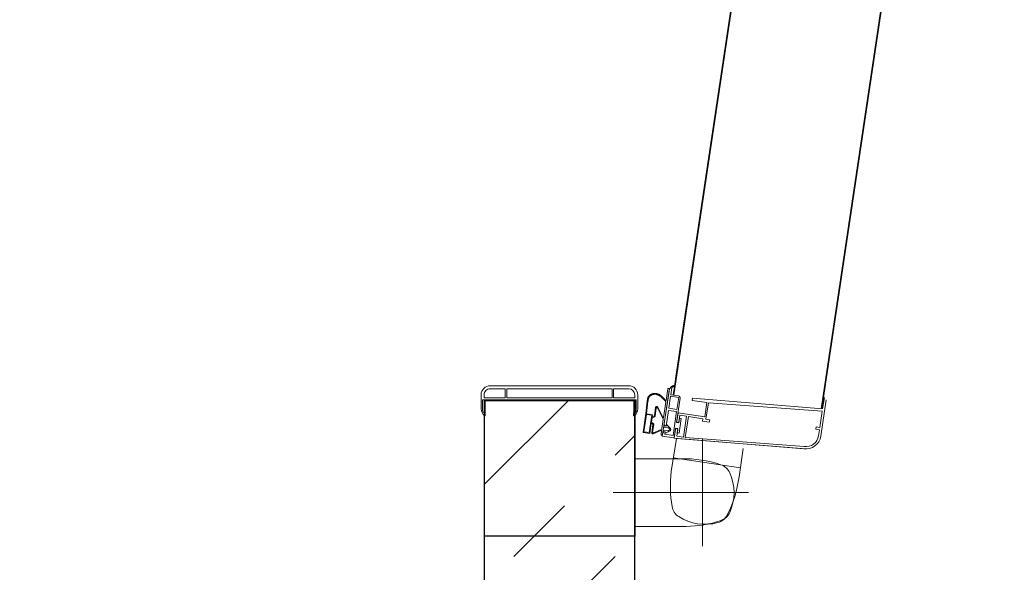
# Model space of a CAD drawing. Header units: millimetres. Extents: x 251300 to 581040, y -9130 to 111283.
# Tile 51 of 57: x 279721 to 280375, y 59634 to 60001. Entities that reach past the tile are written whole.
import ezdxf

# ---------------------------------------------------------------- set-up
doc = ezdxf.new("R2010")
doc.units = ezdxf.units.MM
for name, color, linetype, lineweight in [('APPARAAT1', 2, 'Continuous', 25), ('APPARAAT5', 7, 'Continuous', 5), ('TEKST PS', 10, 'Continuous', 9)]:
    doc.layers.add(name, color=color, linetype=linetype, lineweight=lineweight)
doc.styles.add('PS', font='arial.ttf')
doc.styles.get("Standard").update_dxf_attribs({"font": 'arial.ttf'})
doc.dimstyles.get("Standard").update_dxf_attribs({"dimtxt": 0.18, "dimasz": 0.18, "dimexe": 0.18, "dimexo": 0.0625, "dimgap": 0.09, "dimtad": 0, "dimtih": 1, "dimtoh": 1, "dimdec": 4, "dimzin": 0, "dimdsep": 46, "dimtxsty": 'Standard', "dimcen": 0.09, "dimadec": 0, "dimazin": 0, "dimtfac": 1, "dimtdec": 4, "dimtofl": 0, "dimtmove": 0, "dimatfit": 3, "dimfxl": 1, "dimtolj": 1, "dimtzin": 0, "dimarcsym": 0})

# ---------------------------------------------------------------- blocks, each defined once
blk = doc.blocks.new('*D22')
at = {"layer": 'APPARAAT5', "color": 0, "lineweight": -2, "ltscale": 3, "transparency": 16777216}
for p, q in [((-90.0000004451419, 5.899351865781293), (-90.0000004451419, 2.920166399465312)), ((-10.00000041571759, 5.899358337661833), (-10.00000041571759, 2.920166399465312)), ((-89.99100044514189, 2.929166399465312), (-50.02666891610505, 2.929166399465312)), ((-10.00900041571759, 2.929166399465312), (-49.97333194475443, 2.929166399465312))]:
    blk.add_line(p, q, dxfattribs=at)
at = {"layer": 'APPARAAT5', "color": 0, "ltscale": 3, "transparency": 16777216}
for points in [[(-89.99100044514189, 2.930666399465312), (-89.99100044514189, 2.927666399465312), (-90.0000004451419, 2.929166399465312)], [(-10.00900041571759, 2.930666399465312), (-10.00900041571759, 2.927666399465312), (-10.00000041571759, 2.929166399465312)]]:
    blk.add_solid(points, dxfattribs=at)
at = {"layer": 'Defpoints', "color": 0, "ltscale": 3, "transparency": 16777216}
for p in [(-90.0000004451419, 5.902476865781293), (-10.00000041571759, 5.902483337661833), (-90.0000004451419, 2.929166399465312)]:
    blk.add_point(p, dxfattribs=at)
at = {"layer": 'APPARAAT5', "color": 0, "ltscale": 3, "transparency": 16777216, "insert": (-50.00000043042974, 2.929166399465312), "char_height": 0.009, "attachment_point": 5}
blk.add_mtext('\\A1;80.0000', dxfattribs=at)
blk = doc.blocks.new('*U45')
at = {"layer": 'APPARAAT5'}
h = blk.add_hatch(dxfattribs=at)
h.set_pattern_fill('INSUL', color=256, scale=15, angle=45)
h.set_pattern_definition([(45, (501.0468933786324, 0), (-101.027881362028, 101.027881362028), []), (45, (467.370932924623, 33.67596045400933), (-101.027881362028, 101.027881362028), [47.625, -47.625]), (45, (433.6949724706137, 67.35192090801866), (-101.027881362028, 101.027881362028), [47.625, -47.625])])
h.paths.add_polyline_path([(791.0470048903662, 0), (0, 0), (0, 100), (791.0470048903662, 100)])
at = {"layer": 'APPARAAT1'}
blk.add_lwpolyline([(791.0470048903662, 0), (0, 0), (0, 100), (791.0470048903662, 100)], close=True, dxfattribs=at)
blk = doc.blocks.new('*U21')
at = {"layer": 'APPARAAT1'}
for p, q in [((-90.95000116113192, 9.999999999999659), (-99.99999999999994, 10)), ((-99.99999999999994, 10), (-99.99999999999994, -1.364242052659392e-12)), ((-90.94999948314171, -1.70530256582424e-12), (-99.99999999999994, -1.364242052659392e-12))]:
    blk.add_line(p, q, dxfattribs=at)
at = {"layer": 'APPARAAT5', "ltscale": 3}
for p, q in [((-91.53631812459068, 22.43528739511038), (-10.43711351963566, 34.55315559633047)), ((-10.42887234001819, 34.49877652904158), (-91.52806854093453, 22.38090960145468)), ((-90.63217224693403, 12.60021542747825), (-9.552774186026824, 24.71508193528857)), ((-9.545044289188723, 24.6640765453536), (-90.62444235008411, 12.549210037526)), ((-89.5458027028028, 12.7126785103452), (-9.545044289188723, 24.6640765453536)), ((-93.34595567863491, 22.36331654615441), (-90.9291308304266, 22.72958777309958)), ((-93.3234797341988, 22.21500999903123), (-92.92799560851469, 22.27494585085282)), ((-92.92799560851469, 22.27494585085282), (-92.8905357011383, 22.02776827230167)), ((-92.77968906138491, 22.29742179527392), (-91.69210781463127, 22.46224537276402)), ((-92.74222915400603, 22.05024421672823), (-92.77968906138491, 22.29742179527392)), ((-91.14226205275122, 14.89813322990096), (-91.69210781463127, 22.46224537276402)), ((-91.54380126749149, 22.48472131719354), (-90.79238142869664, 22.59859943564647)), ((-90.82913191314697, 13.83302782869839), (-91.54380126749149, 22.48472131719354)), ((-92.8905357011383, 22.02776827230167), (-92.74222915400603, 22.05024421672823)), ((-93.49951209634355, 12.76675870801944), (-94.20369054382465, 21.36946894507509)), ((-94.18482636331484, 21.22476660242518), (-93.47764899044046, 12.62250862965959)), ((-93.4372269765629, 13.35685600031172), (-94.03651981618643, 21.24724254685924)), ((-97.10360170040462, 8.569342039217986), (-97.10360950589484, 17.56934203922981)), ((-94.1737904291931, 17.21595512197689), (-96.05234002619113, 16.93125982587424)), ((-94.7884767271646, 12.57141536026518), (-95.46275506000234, 17.02061177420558)), ((-100.6536068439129, 14.49998836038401), (-93.55360684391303, 14.49999451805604)), ((-92.41560975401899, 14.95801128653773), (-92.26730320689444, 14.98048723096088)), ((-92.41560975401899, 14.95801128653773), (-92.34818192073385, 14.5130916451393)), ((-92.34818192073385, 14.5130916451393), (-92.19987537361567, 14.53556758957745)), ((-92.22984329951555, 14.73330965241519), (-92.26730320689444, 14.98048723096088)), ((-92.22984329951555, 14.73330965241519), (-91.14226205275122, 14.89813322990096)), ((-92.19987537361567, 14.53556758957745), (-92.05303253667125, 13.56663148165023)), ((-92.06655278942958, 14.65691456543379), (-91.12727808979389, 14.79926219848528)), ((-91.79684145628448, 12.87723599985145), (-92.06655278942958, 14.65691456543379)), ((-91.12727808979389, 14.79926219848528), (-90.97743846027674, 13.81055188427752)), ((-90.97743846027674, 13.81055188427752), (-90.82913191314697, 13.83302782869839)), ((-99.35360294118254, 9.999991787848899), (-99.3536059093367, 13.42237968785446)), ((-94.85360488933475, 12.24629259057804), (-94.8536056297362, 13.09999569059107)), ((-93.4372269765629, 13.35685600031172), (-92.05303253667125, 13.56663148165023)), ((-93.41924622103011, 13.23821076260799), (-92.0350517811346, 13.44798624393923)), ((-93.35181838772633, 12.79329112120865), (-93.41924622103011, 13.23821076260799)), ((-93.1572158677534, 12.94416096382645), (-92.16850555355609, 13.09400059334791)), ((-92.15052479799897, 12.975355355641), (-92.16850555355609, 13.09400059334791)), ((-92.0350517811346, 13.44798624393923), (-91.96762394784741, 13.00306660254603)), ((-93.49951209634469, 12.76675870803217), (-95.69680993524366, 12.4337569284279)), ((-93.47764899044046, 12.62250862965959), (-92.90419700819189, 12.70941561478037)), ((-93.4677513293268, 12.62401611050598), (-92.8300331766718, 12.7206626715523)), ((-93.34787962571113, 11.83304785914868), (-93.4677513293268, 12.62401611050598)), ((-93.35181838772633, 12.79329112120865), (-92.92667295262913, 12.85772216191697)), ((-93.30446081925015, 12.54762102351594), (-91.72252431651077, 12.7873644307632)), ((-93.22204902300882, 12.00383035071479), (-93.30446081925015, 12.54762102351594)), ((-93.13923511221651, 12.82551572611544), (-93.1572158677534, 12.94416096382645)), ((-93.13923511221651, 12.82551572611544), (-92.85250912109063, 12.86896921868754)), ((-92.8300331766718, 12.7206626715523), (-92.85250912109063, 12.86896921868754)), ((-92.84547606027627, 12.78911411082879), (-92.84697445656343, 12.79900121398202)), ((-92.4669120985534, 12.92740667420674), (-92.15052479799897, 12.975355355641)), ((-92.44443615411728, 12.77910012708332), (-92.4669120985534, 12.92740667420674)), ((-92.45149033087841, 12.85893706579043), (-92.44999193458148, 12.84904996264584)), ((-92.44443615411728, 12.77910012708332), (-90.82789479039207, 13.02408792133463)), ((-92.39276938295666, 12.93863556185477), (-91.96762394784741, 13.00306660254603)), ((-92.37029343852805, 12.79032901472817), (-91.79684145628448, 12.87723599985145)), ((-91.64011252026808, 12.24357375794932), (-91.72252431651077, 12.7873644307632)), ((-91.57421776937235, 12.80984037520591), (-90.78324951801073, 12.92971207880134)), ((-91.49180597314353, 12.26604970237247), (-91.57421776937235, 12.80984037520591)), ((-90.70083772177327, 12.38592140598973), (-90.78324951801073, 12.92971207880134)), ((-90.6019666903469, 12.4009053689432), (-90.67988329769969, 12.91503473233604)), ((-90.6019666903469, 12.4009053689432), (-90.12742528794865, 12.47282239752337)), ((-90.00159468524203, 12.64360488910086), (-90.12742528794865, 12.47282239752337)), ((-90.00159468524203, 12.64360488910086), (-89.9655182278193, 12.64907229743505)), ((-94.85360294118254, 9.99999569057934), (-94.85360488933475, 12.24629259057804)), ((-93.34787962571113, 11.83304785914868), (-93.17979887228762, 11.8585205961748)), ((-93.24895481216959, 11.84762822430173), (-90.23338825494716, 12.30463910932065)), ((-93.23397075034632, 11.74875720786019), (-93.00819538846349, 11.78297359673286)), ((-93.22204902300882, 12.00383035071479), (-93.07374247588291, 12.02630629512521)), ((-93.15502413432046, 12.04596674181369), (-93.00118496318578, 12.34893749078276)), ((-93.13419452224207, 12.0171375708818), (-93.0737485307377, 12.02629819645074)), ((-93.0512126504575, 11.87759616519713), (-93.0737485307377, 12.02629819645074)), ((-93.07074568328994, 12.00653208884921), (-93.07374247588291, 12.02630629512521)), ((-92.95234161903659, 11.89258012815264), (-92.9962975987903, 12.18262175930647)), ((-92.98659045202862, 12.24288047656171), (-92.93588289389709, 12.34274400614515)), ((-92.82568111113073, 12.26726638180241), (-92.90370096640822, 12.34762119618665)), ((-92.85094111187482, 11.80680557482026), (-92.23843546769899, 11.8996311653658)), ((-92.6064660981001, 12.12910103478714), (-92.84316621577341, 12.37288532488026)), ((-92.75459955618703, 11.92254805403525), (-92.79855553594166, 12.21258968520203)), ((-92.67826440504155, 12.08623404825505), (-92.61781841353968, 12.09539467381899)), ((-92.65572852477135, 11.9375320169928), (-92.67826440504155, 12.08623404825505)), ((-92.67825835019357, 12.08624214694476), (-91.64011252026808, 12.24357375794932)), ((-92.67526155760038, 12.06646794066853), (-92.67825835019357, 12.08624214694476)), ((-92.52725006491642, 11.95741475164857), (-90.30349216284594, 12.29442656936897)), ((-92.2027801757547, 11.89150944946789), (-91.47217891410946, 11.50428543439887)), ((-92.12535916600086, 11.89924471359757), (-91.40195509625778, 11.51692686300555)), ((-92.12122484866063, 11.91739450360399), (-91.09504607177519, 12.07291250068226)), ((-91.49180597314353, 12.26604970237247), (-90.70083772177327, 12.38592140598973)), ((-91.49180597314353, 12.26604970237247), (-91.29406391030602, 12.29601762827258)), ((-90.97395476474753, 12.09126395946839), (-90.21840429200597, 12.20576807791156)), ((-90.74757149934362, 12.22712608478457), (-90.30349216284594, 12.29442656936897)), ((-92.97510123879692, 11.74425134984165), (-93.19776636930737, 11.22416204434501)), ((-92.89917228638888, 11.7655298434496), (-93.12185096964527, 11.24245267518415)), ((-93.12054677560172, 11.13381005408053), (-92.60296315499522, 11.2122501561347)), ((-93.11409904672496, 10.95778895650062), (-91.96719508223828, 11.13160292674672)), ((-92.5819135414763, 11.26601116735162), (-93.07770964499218, 11.19087297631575)), ((-92.48433756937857, 11.10380060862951), (-92.55640482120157, 11.1940206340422)), ((-92.42725437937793, 11.11245159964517), (-92.53535520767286, 11.24778164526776)), ((-92.42725437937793, 11.11245159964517), (-92.13064128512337, 11.15740348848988)), ((-92.13064128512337, 11.15740348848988), (-92.06749244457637, 11.31868652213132)), ((-92.07355809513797, 11.16605447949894), (-92.03145886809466, 11.27357650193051)), ((-92.07355809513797, 11.16605447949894), (-91.9252515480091, 11.18853042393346)), ((-92.0284259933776, 11.34989253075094), (-91.48871592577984, 11.43168590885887)), ((-91.99239241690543, 11.30478251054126), (-91.43089483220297, 11.38987779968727)), ((-91.91475121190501, 10.78555431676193), (-91.96719508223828, 11.13160292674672)), ((-91.86532291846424, 10.79309395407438), (-91.9252515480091, 11.18853042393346)), ((-93.17102654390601, 10.99973249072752), (-92.48433756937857, 11.10380060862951)), ((-93.10359871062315, 10.55481284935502), (-93.17102654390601, 10.99973249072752)), ((-93.06165517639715, 10.61174034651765), (-93.11409904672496, 10.95778895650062)), ((-93.10359871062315, 10.55481284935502), (-91.85782371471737, 10.74361078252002)), ((-93.06165517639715, 10.61174034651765), (-91.91475121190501, 10.78555431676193)), ((-91.86532291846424, 10.79309395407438), (-91.02867589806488, 10.88255400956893)), ((-91.85782371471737, 10.74361078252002), (-91.02335985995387, 10.83283737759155)), ((-92.00000106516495, 9.96999816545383), (-92.00000103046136, 9.929998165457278)), ((-92.00000083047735, 9.9299983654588), (-91.8000008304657, 9.92999853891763)), ((-91.80000086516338, 9.969998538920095), (-91.8000008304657, 9.92999853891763)), ((-90.99998974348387, 9.944999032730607), (-91.80000084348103, 9.944998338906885)), ((-91.67000117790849, 10.09999845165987), (-90.95000117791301, 10.09999907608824)), ((-91.52766666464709, 10.19999857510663), (-90.60000126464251, 10.19999947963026)), ((-90.99998979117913, 9.999999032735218), (-90.9999882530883, -9.672545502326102e-07)), ((-90.94999946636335, -0.100000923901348), (-90.95000117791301, 10.09999907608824)), ((-90.80000109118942, 9.999999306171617), (-90.60000109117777, 9.999999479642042)), ((-90.80000109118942, 9.999999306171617), (-90.79999977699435, 8.599999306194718)), ((-90.19999977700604, 8.599999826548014), (-90.20000074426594, 9.599999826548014)), ((-89.99999999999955, 0.4000000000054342), (-90.00000074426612, 9.599999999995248)), ((-90.79999977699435, 8.599999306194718), (-90.19999977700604, 8.599999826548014)), ((-90.80000095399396, 1.499999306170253), (-90.79999969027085, 8.499999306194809)), ((-90.79999969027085, 8.499999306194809), (-90.19999969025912, 8.499999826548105)), ((-90.20000095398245, 1.499999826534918), (-90.19999969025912, 8.499999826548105)), ((-90.80000095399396, 1.499999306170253), (-90.20000095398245, 1.499999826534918)), ((-90.80000086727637, 1.399999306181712), (-90.20000086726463, 1.399999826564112)), ((-90.79999955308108, -6.938065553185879e-07), (-90.80000086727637, 1.399999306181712)), ((-90.199999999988, 0.3999998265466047), (-90.20000086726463, 1.399999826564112)), ((-91.99999957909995, 0.02999816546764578), (-91.99999961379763, 0.06999816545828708)), ((-91.99999941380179, 0.06999826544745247), (-91.79999941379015, 0.06999843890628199)), ((-91.7999995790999, 0.02999833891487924), (-91.79999961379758, 0.06999833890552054)), ((-91.79999941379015, 0.06999843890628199), (-90.99998831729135, 0.06999917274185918)), ((-91.66999946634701, -0.1000015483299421), (-90.94999946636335, -0.100000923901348)), ((-91.52766477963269, -0.2000014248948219), (-90.59999937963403, -0.2000005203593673)), ((-90.59999955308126, -5.203593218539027e-07), (-90.79999955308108, -6.938065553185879e-07))]:
    blk.add_line(p, q, dxfattribs=at)
for centre, radius, start, end in [((-93.19611604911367, 21.37460623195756), 0.9999999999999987, 98.61763297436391, 188.6176329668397), ((-93.19611604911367, 21.37460623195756), 0.8499999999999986, 98.61763297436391, 188.6176329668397), ((-95.04152905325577, 9.185690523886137), 7.811247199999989, 97.43518597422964, 116.9632149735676), ((-97.10360568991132, 13.39999353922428), 3.199999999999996, 65.69569069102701, 114.3044226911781), ((-91.54402186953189, 13.26119246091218), 7.81124719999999, 161.6544696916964, 178.8176026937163), ((-98.12987357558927, 15.25654031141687), 0.9999999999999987, 116.9632149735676, 164.3132739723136), ((-98.0090920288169, 15.40501085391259), 0.9999999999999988, 114.3044226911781, 161.6544696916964), ((-96.19812322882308, 15.40501262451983), 0.9999999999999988, 18.34563169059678, 65.69569069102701), ((-102.6631895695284, 13.26118281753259), 7.81124719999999, 358.8176026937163, 18.34563169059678), ((-96.01181378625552, 14.66170995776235), 3.199999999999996, 164.3132739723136, 212.9220059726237), ((-97.85851838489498, 13.46601682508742), 0.9999999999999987, 212.9220059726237, 260.2720529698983), ((-96.70762102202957, 20.17932631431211), 7.811247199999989, 260.2720529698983, 277.4351859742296), ((-92.91618417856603, 12.78851243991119), 0.0699999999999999, 8.617632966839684, 98.61763297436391), ((-92.91468578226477, 12.77862533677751), 0.0699999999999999, 278.6176329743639, 8.617632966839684), ((-92.38228060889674, 12.86942583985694), 0.0699999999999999, 98.61763297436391, 188.6176329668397), ((-92.38078221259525, 12.85953873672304), 0.0699999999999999, 188.6176329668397, 278.6176329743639), ((-90.80841563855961, 12.89555558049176), 0.1299999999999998, 8.617632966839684, 98.61763297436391), ((-90.36342801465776, 12.68991069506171), 0.3999999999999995, 278.6176329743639, 354.140120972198), ((-93.2414627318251, 11.79819272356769), 0.04999999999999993, 98.61763297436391, 278.6176329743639), ((-93.19927802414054, 11.98705293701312), 0.1299999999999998, 278.6176329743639, 8.617632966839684), ((-93.13719131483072, 12.03691177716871), 0.01999999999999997, 153.0799549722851, 278.6176329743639), ((-93.00370019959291, 11.75331228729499), 0.02999999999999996, 342.4203479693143, 98.61763297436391), ((-92.9120210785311, 12.30366273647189), 0.09999999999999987, 98.61763297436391, 153.0799549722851), ((-92.89742656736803, 12.19760572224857), 0.09999999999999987, 153.0799549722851, 188.6176329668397), ((-92.9180500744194, 12.33368904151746), 0.01999999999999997, 44.15531097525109, 153.0799549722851), ((-92.91491167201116, 12.30322466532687), 0.09999999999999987, 44.15531097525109, 98.61763297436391), ((-92.84195073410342, 11.74748295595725), 0.05999999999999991, 98.61763297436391, 162.4955089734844), ((-92.89742656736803, 12.19760572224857), 0.09999999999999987, 8.617632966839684, 44.15531097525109), ((-92.54672921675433, 12.08594709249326), 0.1299999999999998, 188.6176329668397, 278.6176329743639), ((-92.62081520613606, 12.11516888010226), 0.01999999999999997, 278.6176329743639, 44.15531097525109), ((-92.23094348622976, 11.85019564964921), 0.04999999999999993, 55.71807096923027, 98.61763297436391), ((-92.11972645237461, 11.90750740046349), 0.009999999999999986, 98.61763297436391, 235.7180709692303), ((-91.08755409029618, 12.02347698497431), 0.04999999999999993, 40.27577797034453, 98.61763297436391), ((-90.97095797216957, 12.07148975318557), 0.01999999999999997, 98.6176279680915, 220.2470889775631), ((-90.22589627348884, 12.2552035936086), 0.04999999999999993, 278.6176329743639, 98.61763297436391), ((-93.13103554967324, 11.20301977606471), 0.0699999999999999, 162.4203479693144, 278.6176329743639), ((-93.08370323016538, 11.23042138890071), 0.03999999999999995, 162.4955089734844, 278.6176329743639), ((-92.59547117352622, 11.16281464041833), 0.04999999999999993, 38.61763297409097, 98.61763297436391), ((-92.57442155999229, 11.21657565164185), 0.04999999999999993, 38.61763297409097, 98.61763297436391), ((-92.02093401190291, 11.30045701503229), 0.04999999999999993, 98.61763297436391, 158.6176329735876), ((-91.98490043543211, 11.2553469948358), 0.04999999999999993, 98.61763297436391, 158.6176329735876), ((-91.49470951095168, 11.47123432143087), 0.03999999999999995, 278.6176329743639, 55.71807096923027), ((-91.44138360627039, 11.45908752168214), 0.0699999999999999, 278.6176329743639, 55.71807096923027), ((-91.52766614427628, 9.5999985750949), 0.5999999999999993, 90.00005368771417, 141.9269296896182), ((-91.67000106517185, 9.969998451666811), 0.1299999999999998, 90.00005368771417, 180.0000536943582), ((-90.60000074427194, 9.599999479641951), 0.5999999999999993, 5.369435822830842e-05, 90.00005368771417), ((-90.60000074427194, 9.599999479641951), 0.3999999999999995, 5.369435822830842e-05, 90.00005368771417), ((-91.52766529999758, 0.3999985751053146), 0.5999999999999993, 218.0731766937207, 270.0000536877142), ((-91.66999957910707, 0.02999845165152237), 0.1299999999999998, 180.0000536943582, 270.0000536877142), ((-90.59999999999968, 0.3999994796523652), 0.3999999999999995, 270.0000536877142, 5.369435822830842e-05), ((-90.59999999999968, 0.3999994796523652), 0.5999999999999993, 270.0000536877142, 5.369435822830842e-05)]:
    blk.add_arc(centre, radius, start, end, dxfattribs=at)
for points, start_tangent, end_tangent in [([(-91.04940697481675, 12.05580039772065), (-91.04936466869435, 12.05576501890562), (-91.04931198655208, 12.05572090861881), (-91.04923845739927, 12.055659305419), (-91.0490293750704, 12.05548398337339), (-91.04873845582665, 12.05523977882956), (-91.04836673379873, 12.05492741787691), (-91.04791524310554, 12.05454762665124), (-91.04677709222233, 12.05358865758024), (-91.04533227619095, 12.05236868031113), (-91.04358906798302, 12.05089350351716), (-91.04155574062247, 12.04916893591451), (-91.03924056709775, 12.04720078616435), (-91.036651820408, 12.04499486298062), (-91.03379777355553, 12.04255697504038), (-91.02732687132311, 12.03700853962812), (-91.01989404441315, 12.03060194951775), (-91.0115654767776, 12.02338367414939), (-91.00240735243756, 12.01540018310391), (-90.99248585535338, 12.00669794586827), (-90.98186716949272, 11.99732343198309), (-90.97061747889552, 11.98732311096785), (-90.94648981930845, 11.96563092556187), (-90.92063234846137, 11.94199314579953), (-90.89357453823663, 11.91678152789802), (-90.86584586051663, 11.89036782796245), (-90.83797578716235, 11.86312380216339), (-90.81049379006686, 11.83542120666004), (-90.75881191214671, 11.78012733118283), (-90.73567097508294, 11.75327956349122), (-90.71503600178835, 11.7274602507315), (-90.69736903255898, 11.70299087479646), (-90.68233040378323, 11.67959519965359), (-90.66905463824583, 11.65660496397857), (-90.65666710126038, 11.63334507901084), (-90.64429804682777, 11.60914382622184), (-90.6315814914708, 11.58367678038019), (-90.61908585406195, 11.55726369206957), (-90.60748096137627, 11.53029422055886), (-90.58863496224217, 11.47553258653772), (-90.57590850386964, 11.41930195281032), (-90.56943751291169, 11.36175897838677), (-90.56940192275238, 11.30387006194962), (-90.57585915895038, 11.24643300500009), (-90.5887457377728, 11.1900752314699), (-90.60800031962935, 11.13553151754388), (-90.63375494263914, 11.08373017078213), (-90.6491672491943, 11.05920309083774), (-90.66625836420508, 11.03583347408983), (-90.68495411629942, 11.01385965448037), (-90.70530317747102, 10.99353324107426), (-90.72773429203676, 10.97514254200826), (-90.73988260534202, 10.96676494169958), (-90.75255576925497, 10.95896514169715), (-90.77810242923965, 10.9450973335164), (-90.79026700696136, 10.93902648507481), (-90.8017646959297, 10.93350770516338), (-90.81307759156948, 10.92845491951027), (-90.82480272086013, 10.92377042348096), (-90.85187778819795, 10.91511548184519), (-90.88776247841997, 10.90676167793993), (-90.90992584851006, 10.90252222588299), (-90.93375953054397, 10.89834278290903), (-90.9579644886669, 10.8943524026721), (-90.98124168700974, 10.89068013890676), (-90.9921264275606, 10.88900363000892), (-91.00229208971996, 10.88745504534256), (-91.01157629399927, 10.88605051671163), (-91.01981666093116, 10.88480617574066), (-91.02685081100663, 10.88373815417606), (-91.02986481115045, 10.88327530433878), (-91.03251636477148, 10.88286258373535), (-91.03478517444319, 10.88250200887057), (-91.03665094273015, 10.8821955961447), (-91.03742634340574, 10.88206333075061), (-91.03809337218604, 10.88194536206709), (-91.03864949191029, 10.88184194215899), (-91.03909216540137, 10.88175332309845), (-91.0394188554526, 10.8816797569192), (-91.03962702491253, 10.88162149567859), (-91.03971413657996, 10.88157879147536), (-91.03967765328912, 10.88155189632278), (-91.03951503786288, 10.88154106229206), (-91.03922375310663, 10.8815465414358), (-91.03880126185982, 10.88156858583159), (-91.03824502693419, 10.88160744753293), (-91.03791596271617, 10.88163326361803), (-91.03755251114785, 10.88166337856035), (-91.03672117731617, 10.88173663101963), (-91.03574848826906, 10.88182745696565), (-91.03463190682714, 10.88193610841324), (-91.03195691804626, 10.88220789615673), (-91.02867591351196, 10.88255401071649)], (0.2781183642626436, 0.9605468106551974), (0.9943318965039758, 0.1063206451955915)), ([(-90.98622326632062, 12.05856809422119), (-90.98496688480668, 12.05738975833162), (-90.98231077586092, 12.05500911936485), (-90.97833043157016, 12.05148068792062), (-90.97310134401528, 12.04685897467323), (-90.9666990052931, 12.04119849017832), (-90.95919890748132, 12.03455374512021), (-90.94120740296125, 12.01852951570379), (-90.91973076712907, 11.99922237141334), (-90.89537293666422, 11.97706839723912), (-90.86873784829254, 11.95250367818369), (-90.84042943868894, 11.92596429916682), (-90.7812084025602, 11.86870590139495), (-90.7225413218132, 11.80878188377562), (-90.69492535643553, 11.77891048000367), (-90.6692596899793, 11.74968092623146), (-90.62586735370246, 11.69462840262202), (-90.59303585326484, 11.6437699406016), (-90.56895311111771, 11.59525526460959), (-90.55176515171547, 11.54720042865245), (-90.53961799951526, 11.49772148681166), (-90.53485535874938, 11.4718592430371), (-90.5306663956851, 11.44494287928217), (-90.5270315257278, 11.41694101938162), (-90.52413626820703, 11.38801961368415), (-90.52134286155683, 11.32811678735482), (-90.52384271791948, 11.26663164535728), (-90.53319237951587, 11.20496143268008), (-90.55094837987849, 11.14450339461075), (-90.5778833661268, 11.08667790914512), (-90.61184130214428, 11.03299178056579), (-90.63056641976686, 11.00817815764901), (-90.6499823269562, 10.98497199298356), (-90.66973404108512, 10.96356415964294), (-90.6894665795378, 10.94414553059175), (-90.70882583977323, 10.92690673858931), (-90.72797096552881, 10.91189828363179), (-90.74843624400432, 10.89879520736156), (-90.7719838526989, 10.88721033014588), (-90.8003759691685, 10.87675647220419), (-90.83537477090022, 10.86704645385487), (-90.87873359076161, 10.85769412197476), (-90.90355598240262, 10.85309408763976), (-90.92924885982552, 10.84865653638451), (-90.95462247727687, 10.84449673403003), (-90.97848708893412, 10.84072994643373), (-90.98948172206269, 10.83902995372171), (-90.99965294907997, 10.83747143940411), (-91.00885205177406, 10.8360688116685), (-91.0169303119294, 10.83483647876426), (-91.02373901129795, 10.83378884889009), (-91.02912943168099, 10.83294033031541), (-91.03124631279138, 10.83259524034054), (-91.03295285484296, 10.83230533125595), (-91.0342304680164, 10.83207240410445), (-91.03470261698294, 10.83197787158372), (-91.03489601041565, 10.83193618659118), (-91.03506056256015, 10.83189825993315), (-91.03530198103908, 10.83183379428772), (-91.03537826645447, 10.83180731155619), (-91.03542454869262, 10.83178469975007), (-91.03544053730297, 10.83176598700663), (-91.0354259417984, 10.8317512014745), (-91.03538047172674, 10.83174037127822), (-91.0353038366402, 10.83173352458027), (-91.0351957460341, 10.83173068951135), (-91.03505590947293, 10.83173189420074), (-91.03467983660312, 10.83174653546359), (-91.03417329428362, 10.83177767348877), (-91.03353395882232, 10.83182553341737), (-91.03275950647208, 10.83189034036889), (-91.03184761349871, 10.831972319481), (-91.02960221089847, 10.83218869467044), (-91.02677916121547, 10.83247646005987), (-91.02335987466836, 10.83283741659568)], (0.6889473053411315, -0.7248114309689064), (0.9943318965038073, 0.106320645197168))]:
    blk.add_spline(points, degree=3, dxfattribs=dict(at, start_tangent=start_tangent, end_tangent=end_tangent))
dim = blk.add_linear_dim(base=(-90.0000004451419, 2.929166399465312), p1=(-10.00000041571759, 5.902483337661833), p2=(-90.0000004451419, 5.902476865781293), angle=180, dimstyle='Standard', override={"dimscale": 0.05}, dxfattribs=at)
dim.commit()
dim.dimension.update_dxf_attribs({"geometry": '*D22', "text_midpoint": (-50.00000043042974, 2.929166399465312)})

msp = doc.modelspace()

# ---------------------------------------------------------------- block references
at = {"layer": 'APPARAAT1', "xscale": -10, "yscale": 10, "zscale": 10, "rotation": 270}
msp.add_blockref('*U21', (280029.5515444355, 60657.74302616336), dxfattribs=at)
at = {"layer": 'APPARAAT5', "xscale": -1, "rotation": 90}
msp.add_blockref('*U45', (280129.5515444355, 59747.74313594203), dxfattribs=at)

# ---------------------------------------------------------------- texts
at = {"layer": 'TEKST PS', "insert": (276339.9877531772, 60934.81999157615), "char_height": 350, "width": 3859.548351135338, "attachment_point": 1, "style": 'PS'}
msp.add_mtext('Koelcel tijdelijke opslag\\P10,5 m²', dxfattribs=at)

doc.saveas('drawing.dxf')
